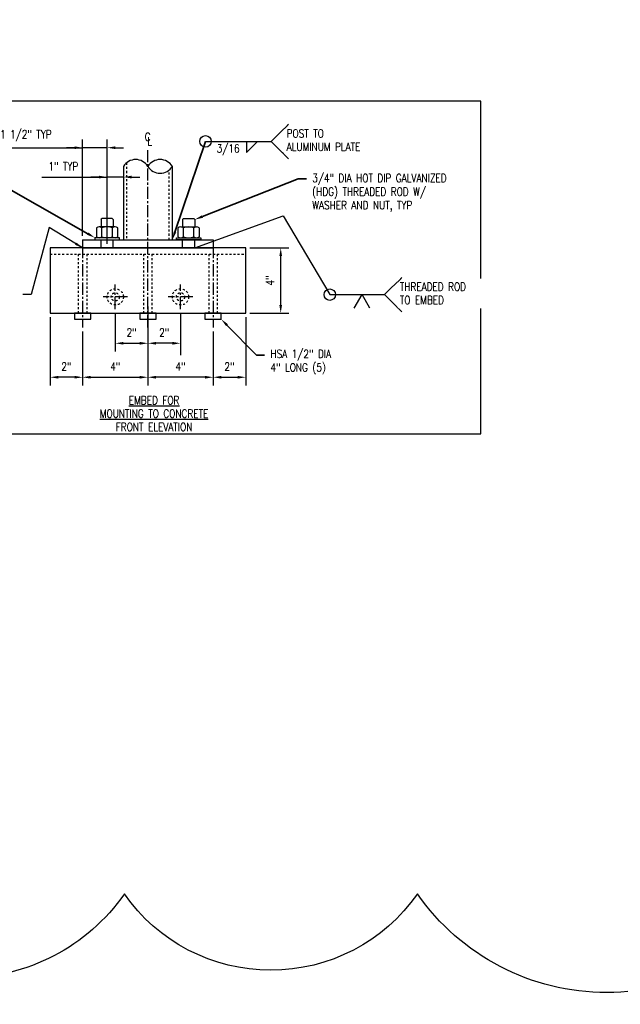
# Model space of a CAD drawing. Header units: inches. Extents: x -458 to 1900, y -406 to 193.
# Tile 3 of 15: x 69 to 106, y -406 to -345. Entities that reach past the tile are written whole.
import ezdxf
from ezdxf import colors
from ezdxf.entities.mleader import LeaderData, LeaderLine
from ezdxf.math import Vec2, Vec3

# ---------------------------------------------------------------- set-up
doc = ezdxf.new("R2010")
doc.units = ezdxf.units.IN
doc.header["$MEASUREMENT"] = 0
doc.linetypes.add('CENTER2', pattern=[1.125, 0.75, -0.125, 0.125, -0.125])
doc.linetypes.add('Dash', pattern=[0.25, 0.125, -0.125])
doc.layers.get('Defpoints').update_dxf_attribs({"color": 243})
for name, color, linetype in [('A-DETL-HDLN', 2, 'Dash'), ('A-DETL-MEDM', 3, 'Continuous'), ('A-DETL-WIDE', 5, 'Continuous'), ('S-ANNO-DIMS', 1, 'Continuous')]:
    doc.layers.add(name, color=color, linetype=linetype)
doc.layers.add('S-ANNO-NOTE', color=2, linetype='Continuous', lineweight=35)
doc.styles.add('Annotative', font='romans.shx', dxfattribs={"width": 0.8, "height": 0.125})
doc.dimstyles.new('Annotative', dxfattribs={"dimscale": 0, "dimtxt": 0.125, "dimasz": 0.125, "dimexe": 0.179688, "dimexo": 0.0625, "dimgap": 0.09, "dimtad": 1, "dimdec": 3, "dimzin": 3, "dimdsep": 46, "dimlunit": 4, "dimtxsty": 'Annotative', "dimcen": 0.09, "dimclrt": 2, "dimazin": 2, "dimtfac": 1, "dimtdec": 3, "dimtmove": 1, "dimatfit": 3, "dimfxl": 1, "dimtfill": 1, "dimfrac": 2, "dimtolj": 1, "dimtzin": 0, "dimarcsym": 0})

# ---------------------------------------------------------------- blocks, each defined once
blk = doc.blocks.new('*D50')
at = {"layer": 'Defpoints', "color": 0, "transparency": 16777216}
for p in [(71.165, -363.319), (73.165, -364.194), (71.165, -367.247)]:
    blk.add_point(p, dxfattribs=at)
at = {"layer": 'S-ANNO-DIMS', "color": 0, "lineweight": -2, "transparency": 16777216}
for p, q in [((71.165, -363.569), (71.165, -367.747)), ((73.165, -364.444), (73.165, -367.747)), ((72.665, -367.247), (71.665, -367.247))]:
    blk.add_line(p, q, dxfattribs=at)
at = {"layer": 'S-ANNO-DIMS', "color": 0, "transparency": 16777216}
for points in [[(71.665, -367.163), (71.665, -367.33), (71.165, -367.247)], [(72.665, -367.163), (72.665, -367.33), (73.165, -367.247)]]:
    blk.add_solid(points, dxfattribs=at)
at = {"layer": 'S-ANNO-DIMS', "color": 2, "lineweight": -3, "transparency": 16777216, "insert": (72.165, -366.589), "char_height": 0.5, "width": 2.6976, "attachment_point": 5, "style": 'Annotative'}
blk.add_mtext('\\A1;2"', dxfattribs=at)
blk = doc.blocks.new('*D51')
at = {"layer": 'Defpoints', "color": 0, "transparency": 16777216}
for p in [(77.165, -364.194), (81.165, -364.194), (77.165, -367.247)]:
    blk.add_point(p, dxfattribs=at)
at = {"layer": 'S-ANNO-DIMS', "color": 0, "lineweight": -2, "transparency": 16777216}
for p, q in [((77.165, -364.444), (77.165, -367.747)), ((81.165, -364.444), (81.165, -367.747)), ((80.665, -367.247), (77.665, -367.247))]:
    blk.add_line(p, q, dxfattribs=at)
at = {"layer": 'S-ANNO-DIMS', "color": 2, "lineweight": -3, "transparency": 16777216, "insert": (79.165, -366.589), "char_height": 0.5, "width": 2.6976, "attachment_point": 5, "style": 'Annotative', "bg_fill": 3, "box_fill_scale": 1.25, "bg_fill_color": 256, "bg_fill_true_color": 13158600, "bg_fill_transparency": 0}
blk.add_mtext('\\A1;4"', dxfattribs=at)
at = {"layer": 'S-ANNO-DIMS', "color": 0, "transparency": 16777216}
for points in [[(77.665, -367.163), (77.665, -367.33), (77.165, -367.247)], [(80.665, -367.163), (80.665, -367.33), (81.165, -367.247)]]:
    blk.add_solid(points, dxfattribs=at)
blk = doc.blocks.new('*D52')
at = {"layer": 'Defpoints', "color": 0, "transparency": 16777216}
for p in [(83.165, -363.319), (81.165, -364.194), (83.165, -367.247)]:
    blk.add_point(p, dxfattribs=at)
at = {"layer": 'S-ANNO-DIMS', "color": 0, "lineweight": -2, "transparency": 16777216}
for p, q in [((83.165, -363.569), (83.165, -367.747)), ((81.165, -364.444), (81.165, -367.747)), ((81.665, -367.247), (82.665, -367.247))]:
    blk.add_line(p, q, dxfattribs=at)
at = {"layer": 'S-ANNO-DIMS', "color": 0, "transparency": 16777216}
for points in [[(81.665, -367.163), (81.665, -367.33), (81.165, -367.247)], [(82.665, -367.163), (82.665, -367.33), (83.165, -367.247)]]:
    blk.add_solid(points, dxfattribs=at)
at = {"layer": 'S-ANNO-DIMS', "color": 2, "lineweight": -3, "transparency": 16777216, "insert": (82.165, -366.589), "char_height": 0.5, "width": 2.6976, "attachment_point": 5, "style": 'Annotative'}
blk.add_mtext('\\A1;2"', dxfattribs=at)
blk = doc.blocks.new('*D53')
at = {"layer": 'Defpoints', "color": 0, "transparency": 16777216}
for p in [(73.165, -364.194), (77.165, -364.194), (77.165, -367.247)]:
    blk.add_point(p, dxfattribs=at)
at = {"layer": 'S-ANNO-DIMS', "color": 0, "lineweight": -2, "transparency": 16777216}
for p, q in [((73.165, -364.444), (73.165, -367.747)), ((77.165, -364.444), (77.165, -367.747)), ((73.665, -367.247), (76.665, -367.247))]:
    blk.add_line(p, q, dxfattribs=at)
at = {"layer": 'S-ANNO-DIMS', "color": 2, "lineweight": -3, "transparency": 16777216, "insert": (75.165, -366.589), "char_height": 0.5, "width": 2.6976, "attachment_point": 5, "style": 'Annotative', "bg_fill": 3, "box_fill_scale": 1.25, "bg_fill_color": 256, "bg_fill_true_color": 13158600, "bg_fill_transparency": 0}
blk.add_mtext('\\A1;4"', dxfattribs=at)
at = {"layer": 'S-ANNO-DIMS', "color": 0, "transparency": 16777216}
for points in [[(73.665, -367.163), (73.665, -367.33), (73.165, -367.247)], [(76.665, -367.163), (76.665, -367.33), (77.165, -367.247)]]:
    blk.add_solid(points, dxfattribs=at)
blk = doc.blocks.new('*D54')
at = {"layer": 'Defpoints', "color": 0, "transparency": 16777216}
for p in [(77.165, -362.67), (75.165, -363.069), (77.165, -365.164)]:
    blk.add_point(p, dxfattribs=at)
at = {"layer": 'S-ANNO-DIMS', "color": 0, "lineweight": -2, "transparency": 16777216}
for p, q in [((75.165, -363.319), (75.165, -365.664)), ((77.165, -362.92), (77.165, -365.664)), ((75.665, -365.164), (76.665, -365.164))]:
    blk.add_line(p, q, dxfattribs=at)
at = {"layer": 'S-ANNO-DIMS', "color": 0, "transparency": 16777216}
for points in [[(75.665, -365.081), (75.665, -365.248), (75.165, -365.164)], [(76.665, -365.081), (76.665, -365.248), (77.165, -365.164)]]:
    blk.add_solid(points, dxfattribs=at)
at = {"layer": 'S-ANNO-DIMS', "color": 2, "lineweight": -3, "transparency": 16777216, "insert": (76.165, -364.507), "char_height": 0.5, "width": 2.6976, "attachment_point": 5, "style": 'Annotative'}
blk.add_mtext('\\A1;2"', dxfattribs=at)
blk = doc.blocks.new('*D55')
at = {"layer": 'Defpoints', "color": 0, "transparency": 16777216}
for p in [(77.165, -362.67), (79.165, -363.069), (77.165, -365.164)]:
    blk.add_point(p, dxfattribs=at)
at = {"layer": 'S-ANNO-DIMS', "color": 0, "lineweight": -2, "transparency": 16777216}
for p, q in [((77.165, -362.92), (77.165, -365.883)), ((79.165, -363.319), (79.165, -365.883)), ((78.665, -365.164), (77.665, -365.164))]:
    blk.add_line(p, q, dxfattribs=at)
at = {"layer": 'S-ANNO-DIMS', "color": 0, "transparency": 16777216}
for points in [[(77.665, -365.081), (77.665, -365.248), (77.165, -365.164)], [(78.665, -365.081), (78.665, -365.248), (79.165, -365.164)]]:
    blk.add_solid(points, dxfattribs=at)
at = {"layer": 'S-ANNO-DIMS', "color": 2, "lineweight": -3, "transparency": 16777216, "insert": (78.165, -364.507), "char_height": 0.5, "width": 2.6976, "attachment_point": 5, "style": 'Annotative'}
blk.add_mtext('\\A1;2"', dxfattribs=at)
blk = doc.blocks.new('*D58')
at = {"layer": 'Defpoints', "color": 0, "transparency": 16777216}
for p in [(83.165, -359.319), (85.31, -359.319), (83.165, -363.319)]:
    blk.add_point(p, dxfattribs=at)
at = {"layer": 'S-ANNO-DIMS', "color": 0, "lineweight": -2, "transparency": 16777216}
for p, q in [((83.415, -359.319), (85.81, -359.319)), ((85.31, -362.819), (85.31, -359.819)), ((83.415, -363.319), (85.81, -363.319))]:
    blk.add_line(p, q, dxfattribs=at)
at = {"layer": 'S-ANNO-DIMS', "color": 0, "transparency": 16777216}
for points in [[(85.227, -359.819), (85.394, -359.819), (85.31, -359.319)], [(85.227, -362.819), (85.394, -362.819), (85.31, -363.319)]]:
    blk.add_solid(points, dxfattribs=at)
at = {"layer": 'S-ANNO-DIMS', "color": 2, "lineweight": -3, "transparency": 16777216, "insert": (84.653, -361.319), "char_height": 0.5, "attachment_point": 5, "rotation": 90, "style": 'Annotative'}
blk.add_mtext('\\A1;4"', dxfattribs=at)
blk = doc.blocks.new('*D109')
at = {"layer": 'Defpoints', "color": 0, "transparency": 16777216}
for p in [(75.665, -354.319), (74.665, -354.977), (74.665, -359.319)]:
    blk.add_point(p, dxfattribs=at)
at = {"layer": 'S-ANNO-DIMS', "color": 0, "lineweight": -2, "transparency": 16777216}
for p, q in [((74.665, -359.069), (74.665, -354.477)), ((75.665, -354.569), (75.665, -355.477)), ((70.661, -354.977), (74.665, -354.977)), ((74.165, -354.977), (73.665, -354.977)), ((75.665, -354.977), (74.665, -354.977)), ((75.665, -354.977), (74.665, -354.977)), ((76.165, -354.977), (76.665, -354.977))]:
    blk.add_line(p, q, dxfattribs=at)
at = {"layer": 'S-ANNO-DIMS', "color": 0, "transparency": 16777216}
for points in [[(74.165, -354.893), (74.165, -355.06), (74.665, -354.977)], [(76.165, -354.893), (76.165, -355.06), (75.665, -354.977)]]:
    blk.add_solid(points, dxfattribs=at)
at = {"layer": 'S-ANNO-DIMS', "color": 2, "lineweight": -3, "transparency": 16777216, "insert": (71.982, -354.319), "char_height": 0.5, "width": 2.6976, "attachment_point": 5, "style": 'Annotative'}
blk.add_mtext('\\A1;1" TYP', dxfattribs=at)
blk = doc.blocks.new('*D110')
at = {"layer": 'Defpoints', "color": 0, "transparency": 16777216}
for p in [(73.165, -353.176), (73.165, -358.819), (74.665, -359.319)]:
    blk.add_point(p, dxfattribs=at)
at = {"layer": 'S-ANNO-DIMS', "color": 0, "lineweight": -2, "transparency": 16777216}
for p, q in [((73.165, -358.569), (73.165, -352.676)), ((74.665, -359.069), (74.665, -352.676)), ((67.571, -353.176), (73.165, -353.176)), ((72.665, -353.176), (72.165, -353.176)), ((74.665, -353.176), (73.165, -353.176)), ((74.665, -353.176), (73.165, -353.176)), ((75.165, -353.176), (75.665, -353.176))]:
    blk.add_line(p, q, dxfattribs=at)
at = {"layer": 'S-ANNO-DIMS', "color": 0, "transparency": 16777216}
for points in [[(72.665, -353.093), (72.665, -353.26), (73.165, -353.176)], [(75.165, -353.093), (75.165, -353.26), (74.665, -353.176)]]:
    blk.add_solid(points, dxfattribs=at)
at = {"layer": 'S-ANNO-DIMS', "color": 2, "lineweight": -3, "transparency": 16777216, "insert": (69.683, -352.436), "char_height": 0.5, "width": 21.47693, "attachment_point": 5, "style": 'Annotative'}
blk.add_mtext('\\A1;1 1/2" TYP', dxfattribs=at)

msp = doc.modelspace()

# ---------------------------------------------------------------- linework, layer by layer
at = {"layer": 'A-DETL-HDLN', "lineweight": -3}
for p, q in [((75.8528, -354.1043), (75.8528, -358.8193)), ((78.4768, -358.8193), (78.4768, -354.5343))]:
    msp.add_line(p, q, dxfattribs=at)
at = {"layer": 'A-DETL-MEDM', "lineweight": -3}
for p, q in [((74.2898, -357.582), (74.3498, -357.522)), ((74.2898, -357.582), (74.2898, -358.022)), ((74.9798, -357.522), (74.3498, -357.522)), ((74.9798, -357.522), (75.0398, -357.582)), ((75.0398, -357.582), (75.0398, -358.022)), ((79.3498, -357.522), (79.2898, -357.582)), ((79.2898, -357.582), (79.2898, -358.022)), ((79.3498, -357.522), (79.9798, -357.522)), ((80.0398, -357.582), (79.9798, -357.522)), ((80.0398, -357.582), (80.0398, -358.022)), ((74.0174, -358.0843), (74.0174, -358.632)), ((75.1519, -358.022), (74.1795, -358.022)), ((74.3416, -358.632), (74.3416, -358.0843)), ((74.9899, -358.632), (74.9899, -358.0843)), ((75.314, -358.632), (75.314, -358.0843)), ((79.0156, -358.632), (79.0156, -358.0843)), ((79.1777, -358.022), (80.1501, -358.022)), ((79.3397, -358.632), (79.3397, -358.0843)), ((79.988, -358.632), (79.988, -358.0843)), ((80.3122, -358.0843), (80.3122, -358.632)), ((73.1648, -358.8193), (81.1648, -358.8193)), ((75.1519, -358.6943), (74.1795, -358.6943)), ((74.2898, -359.3193), (74.2898, -358.8193)), ((75.0398, -359.3193), (75.0398, -358.8193)), ((79.1777, -358.6943), (80.1501, -358.6943)), ((79.2898, -359.3193), (79.2898, -358.8193)), ((80.0398, -359.3193), (80.0398, -358.8193)), ((73.1648, -359.3193), (81.1648, -359.3193))]:
    msp.add_line(p, q, dxfattribs=at)
at = {"layer": 'A-DETL-MEDM'}
for p, q in [((73.1648, -358.8193), (73.1648, -359.3193)), ((81.1648, -358.8193), (81.1648, -359.3193))]:
    msp.add_line(p, q, dxfattribs=at)
for points in [[(73.9157, -358.8193), (75.4157, -358.8193), (75.4157, -358.6943), (73.9157, -358.6943)], [(80.4139, -358.8193), (78.9139, -358.8193), (78.9139, -358.6943), (80.4139, -358.6943)]]:
    msp.add_lwpolyline(points, close=True, dxfattribs=at)
at = {"layer": 'A-DETL-MEDM', "linetype": 'Dash', "lineweight": -3}
for points in [[(72.9148, -363.3193), (72.9148, -359.6943), (73.4148, -359.6943), (73.4148, -363.3193)], [(76.9148, -363.3193), (76.9148, -359.6943), (77.4148, -359.6943), (77.4148, -363.3193)], [(80.9148, -363.3193), (80.9148, -359.6943), (81.4148, -359.6943), (81.4148, -363.3193)]]:
    msp.add_lwpolyline(points, close=True, dxfattribs=at)
at = {"layer": 'A-DETL-MEDM', "lineweight": -3}
for points in [[(72.6648, -363.6943), (73.6648, -363.6943), (73.6648, -363.3193), (73.1648, -363.3193), (72.6648, -363.3193)], [(76.6648, -363.6943), (77.6648, -363.6943), (77.6648, -363.3193), (77.1648, -363.3193), (76.6648, -363.3193)], [(80.6648, -363.6943), (81.6648, -363.6943), (81.6648, -363.3193), (81.1648, -363.3193), (80.6648, -363.3193)]]:
    msp.add_lwpolyline(points, close=True, dxfattribs=at)
at = {"layer": 'A-DETL-MEDM', "linetype": 'Dash', "lineweight": -3}
for centre, radius in [((75.1648, -362.3193), 0.5), ((75.1648, -362.3193), 0.25), ((79.1648, -362.3193), 0.5), ((79.1648, -362.3193), 0.25)]:
    msp.add_circle(centre, radius, dxfattribs=at)
at = {"layer": 'A-DETL-MEDM', "lineweight": -3}
for centre, radius, start, end in [((74.1795, -358.2638), 0.2419, 47.924978, 132.075022), ((74.6657, -358.8959), 0.8739, 68.228946, 111.771054), ((75.1519, -358.2638), 0.2419, 47.924978, 132.075022), ((79.1777, -358.2638), 0.2419, 47.924978, 132.075022), ((79.6639, -358.8959), 0.8739, 68.228946, 111.771054), ((80.1501, -358.2638), 0.2419, 47.924978, 132.075022), ((74.1795, -358.4524), 0.2419, 227.924978, 312.075022), ((74.6657, -357.8204), 0.8739, 248.228946, 291.771054), ((75.1519, -358.4524), 0.2419, 227.924978, 312.075022), ((79.1777, -358.4524), 0.2419, 227.924978, 312.075022), ((79.6639, -357.8204), 0.8739, 248.228946, 291.771054), ((80.1501, -358.4524), 0.2419, 227.924978, 312.075022)]:
    msp.add_arc(centre, radius, start, end, dxfattribs=at)
at = {"layer": 'A-DETL-WIDE', "linetype": 'Dash', "lineweight": -3}
msp.add_line((71.1648, -359.6943), (83.1648, -359.6943), dxfattribs=at)
at = {"layer": 'A-DETL-WIDE', "lineweight": -3}
for points in [[(75.6648, -354.3193), (75.6648, -358.8193)], [(78.6648, -358.8193), (78.6648, -354.3193)]]:
    msp.add_lwpolyline(points, dxfattribs=at)
msp.add_lwpolyline([(71.1648, -359.3193), (71.1648, -363.3193), (83.1648, -363.3193), (83.1648, -359.3193)], close=True, dxfattribs=at)
at = {"layer": 'S-ANNO-DIMS', "linetype": 'CENTER2', "lineweight": -3}
for p, q in [((73.1648, -359.1943), (73.1648, -364.1943)), ((81.1648, -359.1943), (81.1648, -364.1943)), ((75.1648, -363.0693), (75.1648, -361.5693)), ((79.1648, -363.0693), (79.1648, -361.5693)), ((75.9148, -362.3193), (74.4148, -362.3193)), ((79.9148, -362.3193), (78.4148, -362.3193))]:
    msp.add_line(p, q, dxfattribs=at)
at = {"layer": 'S-ANNO-DIMS', "lineweight": -3}
for centre, start, end in [((76.4148, -354.7854), 31.857268, 148.142732), ((77.9148, -354.7854), 31.857268, 148.142732), ((77.9148, -353.8532), 211.857268, 328.142732)]:
    msp.add_arc(centre, 0.883, start, end, dxfattribs=at)
at = {"layer": 'S-ANNO-NOTE', "lineweight": -3}
for p, q in [((88.3178, -362.1841), (91.6677, -362.1841)), ((89.8238, -363.0126), (90.3022, -362.1841)), ((90.7805, -363.0126), (90.3022, -362.1841))]:
    msp.add_line(p, q, dxfattribs=at)
msp.add_circle((88.3178, -362.1841), 0.3525, dxfattribs=at)

# ---------------------------------------------------------------- texts
at = {"layer": 'S-ANNO-DIMS', "color": 2, "lineweight": -3, "char_height": 0.5, "width": 2.697596, "attachment_point": 5, "style": 'Annotative'}
for s, insert in [('\\A1;C', (77.1508, -352.5149)), ('\\A1;L', (77.278, -352.7872))]:
    msp.add_mtext(s, dxfattribs=dict(at, insert=insert))
at = {"layer": 'S-ANNO-NOTE', "lineweight": -3, "char_height": 0.5, "line_spacing_factor": 0.981704, "style": 'Annotative', "bg_fill": 2}
for s, insert, width, attachment_point in [('\\pxt3.2,6.4,9.6,12.8,16,19.2,22.4,25.6,28.8,32,35.2,38.4,41.6,44.8,48,51.2,54.4,57.6,60.8,64,67.2,70.4,73.6,76.8,80,83.2,86.4,89.6,92.8,96,99.2,102.4;POST TO\\PALUMINUM PLATE', (85.673, -352.053), 7.842533, 1), ('\\pxqc,t4,8,12,16,20,24,28,32,36,40,44,48,52,56,60,64,68,72,76,80,84,88,92,96,100,104,108,112,116,120,124,128;{\\LEMBED FOR\\PMOUNTING TO CONCRETE\\P}FRONT ELEVATION', (77.5455, -370.5441), 9.545711, 8)]:
    msp.add_mtext(s, dxfattribs=dict(at, insert=insert, width=width, attachment_point=attachment_point))

# ---------------------------------------------------------------- dimensions: what is measured, and where the dimension line sits
at = {"layer": 'S-ANNO-DIMS', "lineweight": -3}
for base, p1, p2, picture, middle in [((73.1648, -353.1765), (74.6648, -359.3193), (73.1648, -358.8193), '*D110', (69.6829, -353.1765)), ((74.6648, -354.9768), (75.6648, -354.3193), (74.6648, -359.3193), '*D109', (71.9825, -354.9768))]:
    dim = msp.add_linear_dim(base=base, p1=p1, p2=p2, angle=180, text='<> TYP', dimstyle='Annotative', override={"dimexe": 0.125, "dimpost": '\\X', "dimtfill": 0}, dxfattribs=at)
    dim.commit()
    dim.dimension.update_dxf_attribs({"geometry": picture, "text_midpoint": middle, "dimtype": 160})
dim = msp.add_linear_dim(base=(85.3102, -359.3193), p1=(83.1648, -363.3193), p2=(83.1648, -359.3193), angle=90, dimstyle='Annotative', override={"dimexe": 0.125, "dimpost": '\\X', "dimtfill": 0}, dxfattribs=at)
dim.commit()
dim.dimension.update_dxf_attribs({"geometry": '*D58', "text_midpoint": (84.6526, -361.3193)})
dim = msp.add_linear_dim(base=(71.1648, -367.2467), p1=(73.1648, -364.1943), p2=(71.1648, -363.3193), angle=180, dimstyle='Annotative', override={"dimexe": 0.125, "dimpost": '\\X', "dimtfill": 0}, dxfattribs=at)
dim.commit()
dim.dimension.update_dxf_attribs({"geometry": '*D50', "text_midpoint": (72.1648, -367.2467), "dimtype": 160})

# ---------------------------------------------------------------- leaders
at = {"layer": 'S-ANNO-NOTE', "lineweight": -3}
msp.add_leader([(80.0398, -359.3193), (85.4687, -357.3583), (88.3178, -362.1841)], dimstyle='Annotative', override={"dimscale": 0, "dimgap": 0.09, "dimtad": 0}, dxfattribs=at)
at = {"layer": 'S-ANNO-NOTE', "color": 1, "lineweight": -3}
msp.add_leader([(73.1648, -359.3193), (71.1174, -358.0683), (70.0028, -362.1693), (69.5028, -362.1693)], dimstyle='Annotative', override={"dimscale": 4, "dimgap": 0.09, "dimtad": 0}, dxfattribs=at)
at = {"layer": 'S-ANNO-NOTE', "lineweight": -3}
ml = msp.add_multileader_mtext('Standard', dxfattribs=at)
ml.set_content('', color=256, style='Annotative')
ml.set_leader_properties(color=256, linetype='ByLayer', lineweight=-1)
ml.build(insert=Vec2(0, 0))
ml.multileader.update_dxf_attribs({"has_dogleg": 0, "text_right_attachment_type": 3, "dogleg_length": 0.125, "arrow_head_size": 0.5, "scale": 4})
ctx = ml.context
ctx.base_point, ctx.scale, ctx.char_height, ctx.arrow_head_size, ctx.landing_gap_size, ctx.plane_origin = Vec3(80.695, -352.7891), 4, 0.5, 0.5, 0.36, Vec3(79.2339, -360.2971)
ctx.right_attachment = 3
notes = []
notes.append((ctx, [(0, (1, 1, 0), (80.195, -352.7891), (1, 0), 0.5, [(0, [(78.6648, -358.8193)], 0, [])])]))
ctx.mtext.insert, ctx.mtext.flow_direction = Vec3(81.055, -352.5391), 5
ml = msp.add_multileader_mtext('Standard', dxfattribs=at)
ml.set_content('USE BIMETALLIC\\PWASHERS TO KEEP\\PELECTRICAL CONTINUITY', color=256, style='Annotative')
ml.set_leader_properties(color=1, linetype='ByLayer', lineweight=-1)
ml.build(insert=Vec2(0, 0))
ml.multileader.update_dxf_attribs({"text_right_attachment_type": 3, "dogleg_length": 0.125, "arrow_head_size": 0.5, "scale": 4})
ctx = ml.context
ctx.base_point, ctx.scale, ctx.char_height, ctx.arrow_head_size, ctx.landing_gap_size, ctx.plane_origin = Vec3(60.5541, -354.1059), 4, 0.5, 0.5, 0.36, Vec3(72.1894, -347.74)
ctx.right_attachment, ctx.text_align_type = 3, 2
notes.append((ctx, [(0, (1, 1, 0), (68.7836, -355.7726), (-1, 0), 0.5, [(0, [(73.9157, -358.6943)], 0, [])])]))
ctx.mtext.insert, ctx.mtext.width, ctx.mtext.alignment, ctx.mtext.flow_direction = Vec3(67.9236, -353.8559), 11.556959, 3, 5
ml = msp.add_multileader_mtext('Standard', dxfattribs=at)
ml.set_content('\\pxt3;3/4" DIA HOT DIP GALVANIZED\\P(HDG) THREADED ROD W/\\PWASHER AND NUT, TYP', color=256, style='Annotative')
ml.set_leader_properties(color=1, linetype='ByLayer', lineweight=-1)
ml.build(insert=Vec2(0, 0))
ml.multileader.update_dxf_attribs({"text_right_attachment_type": 3, "dogleg_length": 0.125, "arrow_head_size": 0.5, "scale": 4})
ctx = ml.context
ctx.base_point, ctx.scale, ctx.char_height, ctx.arrow_head_size, ctx.landing_gap_size, ctx.plane_origin = Vec3(86.8838, -355.0842), 4, 0.5, 0.5, 0.36, Vec3(82.2421, -355.9353)
ctx.right_attachment = 3
notes.append((ctx, [(0, (1, 1, 0), (86.3838, -355.0842), (1, 0), 0.5, [(0, [(80.0398, -357.582)], 0, [])])]))
ctx.mtext.insert, ctx.mtext.width, ctx.mtext.flow_direction = Vec3(87.2438, -354.7866), 11.020189, 5
ml = msp.add_multileader_mtext('Standard', dxfattribs=at)
ml.set_content('\\pxt3;POST 3" O.D x 0.188 WALL THK.\\PALUMINUM POST. TYP.', color=256, style='Annotative')
ml.set_leader_properties(color=1, linetype='ByLayer', lineweight=-1)
ml.build(insert=Vec2(0, 0))
ml.multileader.update_dxf_attribs({"text_right_attachment_type": 3, "dogleg_length": 0.125, "arrow_head_size": 1, "scale": 8})
ctx = ml.context
ctx.base_point, ctx.scale, ctx.char_height, ctx.arrow_head_size, ctx.landing_gap_size, ctx.plane_origin = Vec3(-46.3403, -356.2392), 8, 1, 1, 0.72, Vec3(-52.0064, -362.0203)
ctx.right_attachment = 3
notes.append((ctx, [(0, (1, 1, 0), (-47.3403, -356.2392), (1, 0), 1, [(0, [(-49.942, -358.8321)], 0, [])])]))
ctx.mtext.insert, ctx.mtext.width, ctx.mtext.flow_direction = Vec3(-45.6203, -355.7392), 24.731587, 5
ml = msp.add_multileader_mtext('Standard', dxfattribs=at)
ml.set_content('\\pxt3;HSA 1/2" DIA\\P4" LONG (5)', color=256, style='Annotative')
ml.set_leader_properties(color=1, linetype='ByLayer', lineweight=-1)
ml.build(insert=Vec2(0, 0))
ml.multileader.update_dxf_attribs({"text_right_attachment_type": 3, "dogleg_length": 0.125, "arrow_head_size": 0.5, "scale": 4})
ctx = ml.context
ctx.base_point, ctx.scale, ctx.char_height, ctx.arrow_head_size, ctx.landing_gap_size, ctx.plane_origin = Vec3(84.32, -365.8941), 4, 0.5, 0.5, 0.36, Vec3(79.6782, -364.401)
ctx.right_attachment = 3
notes.append((ctx, [(0, (1, 1, 0), (83.82, -365.8941), (1, 0), 0.5, [(0, [(81.6648, -363.6943)], 0, [])])]))
ctx.mtext.insert, ctx.mtext.width, ctx.mtext.flow_direction = Vec3(84.68, -365.5607), 5.030356, 5
for ctx, leaders in notes:
    for number, flags, end, landing, length, lines in leaders:
        leader = LeaderData()
        leader.index, (leader.has_last_leader_line, leader.has_dogleg_vector, leader.attachment_direction) = number, flags
        leader.last_leader_point, leader.dogleg_vector, leader.dogleg_length = Vec3(end), Vec3(landing), length
        for number, points, colour, breaks in lines:
            line = LeaderLine()
            line.index, line.vertices, line.color, line.breaks = number, Vec3.list(points), colors.encode_raw_color(colour), breaks
            leader.lines.append(line)
        ctx.leaders.append(leader)

# ---------------------------------------------------------------- next in the draw order: texts
at = {"layer": 'S-ANNO-NOTE', "lineweight": -3, "insert": (81.382, -352.9716), "char_height": 0.5, "width": 2.935664, "attachment_point": 1, "line_spacing_factor": 0.981704, "style": 'Annotative', "bg_fill": 2}
msp.add_mtext('\\pxt3.2,6.4,9.6,12.8,16,19.2,22.4,25.6,28.8,32,35.2,38.4,41.6,44.8,48,51.2,54.4,57.6,60.8,64,67.2,70.4,73.6,76.8,80,83.2,86.4,89.6,92.8,96,99.2,102.4;3/16', dxfattribs=at)

# ---------------------------------------------------------------- next in the draw order: dimensions: what is measured, and where the dimension line sits
at = {"layer": 'S-ANNO-DIMS', "lineweight": -3}
dim = msp.add_linear_dim(base=(77.1648, -367.2467), p1=(81.1648, -364.1943), p2=(77.1648, -364.1943), angle=180, dimstyle='Annotative', override={"dimexe": 0.125, "dimpost": '\\X'}, dxfattribs=at)
dim.commit()
dim.dimension.update_dxf_attribs({"geometry": '*D51', "text_midpoint": (79.1648, -367.2467), "dimtype": 160})

# ---------------------------------------------------------------- next in the draw order: linework, layer by layer
at = {"layer": 'S-ANNO-NOTE', "lineweight": -3}
for p, q in [((84.7274, -352.7891), (85.7881, -351.7285)), ((80.695, -352.7891), (84.7274, -352.7891)), ((83.216, -353.4656), (83.8925, -352.7891)), ((83.216, -352.7891), (83.216, -353.4656)), ((84.7274, -352.7891), (85.7881, -353.8498))]:
    msp.add_line(p, q, dxfattribs=at)
msp.add_circle((80.695, -352.7891), 0.3525, dxfattribs=at)

# ---------------------------------------------------------------- next in the draw order: dimensions: what is measured, and where the dimension line sits
at = {"layer": 'S-ANNO-DIMS', "lineweight": -3}
for base, p1, p2, override, picture, middle in [((83.1648, -367.2467), (81.1648, -364.1943), (83.1648, -363.3193), {"dimexe": 0.125, "dimpost": '\\X', "dimtfill": 0}, '*D52', (82.1648, -367.2467)), ((77.1648, -367.2467), (73.1648, -364.1943), (77.1648, -364.1943), {"dimexe": 0.125, "dimpost": '\\X'}, '*D53', (75.1648, -367.2467))]:
    dim = msp.add_linear_dim(base=base, p1=p1, p2=p2, dimstyle='Annotative', override=override, dxfattribs=at)
    dim.commit()
    dim.dimension.update_dxf_attribs({"geometry": picture, "text_midpoint": middle, "dimtype": 160})

# ---------------------------------------------------------------- next in the draw order: leaders
at = {"layer": 'S-ANNO-NOTE', "lineweight": -3}
ml = msp.add_multileader_mtext('Standard', dxfattribs=at)
ml.set_content('HORIZONTAL RAIL 1.5" O.D.\\P0.094 WALL THK. \\PALUMINUM INTERMEDIATE AND BOTTOM RAIL. TYP.', color=256, style='Annotative')
ml.set_leader_properties(color=1, linetype='ByLayer', lineweight=-1)
ml.build(insert=Vec2(0, 0))
ml.multileader.update_dxf_attribs({"text_right_attachment_type": 3, "dogleg_length": 0.125, "arrow_head_size": 1, "scale": 8})
ctx = ml.context
ctx.base_point, ctx.scale, ctx.char_height, ctx.arrow_head_size, ctx.landing_gap_size, ctx.plane_origin = Vec3(-11.57, -349.6997), 8, 1, 1, 0.72, Vec3(-17.2361, -343.9187)
ctx.right_attachment = 3
notes = []
notes.append((ctx, [(0, (1, 1, 0), (-12.57, -349.6997), (1, 0), 1, [(0, [(-15.1717, -347.1068)], 0, [])])]))
ctx.mtext.insert, ctx.mtext.width, ctx.mtext.flow_direction = Vec3(-10.85, -349.1997), 17.641453, 5
for ctx, leaders in notes:
    for number, flags, end, landing, length, lines in leaders:
        leader = LeaderData()
        leader.index, (leader.has_last_leader_line, leader.has_dogleg_vector, leader.attachment_direction) = number, flags
        leader.last_leader_point, leader.dogleg_vector, leader.dogleg_length = Vec3(end), Vec3(landing), length
        for number, points, colour, breaks in lines:
            line = LeaderLine()
            line.index, line.vertices, line.color, line.breaks = number, Vec3.list(points), colors.encode_raw_color(colour), breaks
            leader.lines.append(line)
        ctx.leaders.append(leader)

# ---------------------------------------------------------------- next in the draw order: linework, layer by layer
msp.add_lwpolyline([(13.0404, -170.3527, -0.5205671), (35.862, -170.3527, -0.5205671), (59.2095, -170.3527, -0.5205671), (80.1859, -175.4731, -0.5205671), (90.3538, -187.4698, -0.5205671), (101.6626, -203.8296, -0.5205671), (110.0129, -215.9094, -0.5205671), (120.2652, -230.7408, -0.5205671), (129.3571, -243.8936, -0.5205671), (132.2997, -261.7353, -0.5205671), (131.5484, -288.2707, -0.5205671), (130.9317, -310.0505, -0.5205671), (130.3208, -331.6285, -0.5205671), (129.8747, -347.3855, -0.5205671), (129.3443, -366.1165, -0.5205671), (128.9112, -381.4131, -0.5205671), (116.9286, -398.9165, -0.5205671), (93.6935, -398.9165, -0.5205671), (75.7213, -398.9165, -0.5205671), (55.8883, -398.9165, -0.5205671), (29.9107, -398.9165, -0.5205671)], format="xyb")
at = {"layer": 'Defpoints'}
msp.add_lwpolyline([(44.5439, -370.7076), (97.5899, -370.7076), (97.5899, -350.3152), (44.5439, -350.3152)], close=True, dxfattribs=at)
at = {"layer": 'S-ANNO-DIMS', "linetype": 'CENTER2', "lineweight": -3}
msp.add_line((77.1648, -364.1943), (77.1648, -353.3193), dxfattribs=at)

# ---------------------------------------------------------------- next in the draw order: dimensions: what is measured, and where the dimension line sits
at = {"layer": 'S-ANNO-DIMS', "lineweight": -3}
dim = msp.add_linear_dim(base=(77.1648, -365.1642), p1=(75.1648, -363.0693), p2=(77.1648, -362.67), dimstyle='Annotative', override={"dimexe": 0.125, "dimpost": '\\X', "dimtfill": 0}, dxfattribs=at)
dim.commit()
dim.dimension.update_dxf_attribs({"geometry": '*D54', "text_midpoint": (76.1648, -365.1642), "dimtype": 160})
dim = msp.add_linear_dim(base=(77.1648, -365.1642), p1=(79.1648, -363.0693), p2=(77.1648, -362.67), angle=180, dimstyle='Annotative', override={"dimpost": '\\X', "dimtfill": 0}, dxfattribs=at)
dim.commit()
dim.dimension.update_dxf_attribs({"geometry": '*D55', "text_midpoint": (78.1648, -365.1642), "dimtype": 160})

# ---------------------------------------------------------------- next in the draw order: leaders
at = {"layer": 'S-ANNO-NOTE', "lineweight": -3}
ml = msp.add_multileader_mtext('Standard', dxfattribs=at)
ml.set_content('\\pxt3;HOT DIPPED GALVANIZED STEEL\\PEMBED L6x4x3/8x1\'-0" (LLH)', color=256, style='Annotative')
ml.set_leader_properties(color=1, linetype='ByLayer', lineweight=-1)
ml.build(insert=Vec2(0, 0))
ml.multileader.update_dxf_attribs({"text_right_attachment_type": 3, "dogleg_length": 0.125, "arrow_head_size": 1, "scale": 8})
ctx = ml.context
ctx.base_point, ctx.scale, ctx.char_height, ctx.arrow_head_size, ctx.landing_gap_size, ctx.plane_origin = Vec3(-43.2134, -366.133), 8, 1, 1, 0.72, Vec3(-48.8794, -373.3578)
ctx.right_attachment = 3
notes = []
notes.append((ctx, [(0, (1, 1, 0), (-44.2134, -366.133), (1, 0), 1, [(0, [(-46.2435, -369.6068)], 0, [])])]))
ctx.mtext.insert, ctx.mtext.width, ctx.mtext.flow_direction = Vec3(-42.4934, -365.4663), 26.429322, 5
for ctx, leaders in notes:
    for number, flags, end, landing, length, lines in leaders:
        leader = LeaderData()
        leader.index, (leader.has_last_leader_line, leader.has_dogleg_vector, leader.attachment_direction) = number, flags
        leader.last_leader_point, leader.dogleg_vector, leader.dogleg_length = Vec3(end), Vec3(landing), length
        for number, points, colour, breaks in lines:
            line = LeaderLine()
            line.index, line.vertices, line.color, line.breaks = number, Vec3.list(points), colors.encode_raw_color(colour), breaks
            leader.lines.append(line)
        ctx.leaders.append(leader)

# ---------------------------------------------------------------- next in the draw order: texts
at = {"layer": 'S-ANNO-NOTE', "lineweight": -3, "insert": (92.6133, -361.448), "char_height": 0.5, "width": 7.842533, "attachment_point": 1, "line_spacing_factor": 0.981704, "style": 'Annotative', "bg_fill": 2}
msp.add_mtext('\\pxt3.2,6.4,9.6,12.8,16,19.2,22.4,25.6,28.8,32,35.2,38.4,41.6,44.8,48,51.2,54.4,57.6,60.8,64,67.2,70.4,73.6,76.8,80,83.2,86.4,89.6,92.8,96,99.2,102.4;THREADED ROD\\PTO EMBED', dxfattribs=at)

# ---------------------------------------------------------------- next in the draw order: linework, layer by layer
at = {"layer": 'S-ANNO-NOTE', "lineweight": -3}
for q in [(92.7284, -361.1235), (92.7284, -363.2448)]:
    msp.add_line((91.6677, -362.1841), q, dxfattribs=at)

doc.saveas('drawing.dxf')
